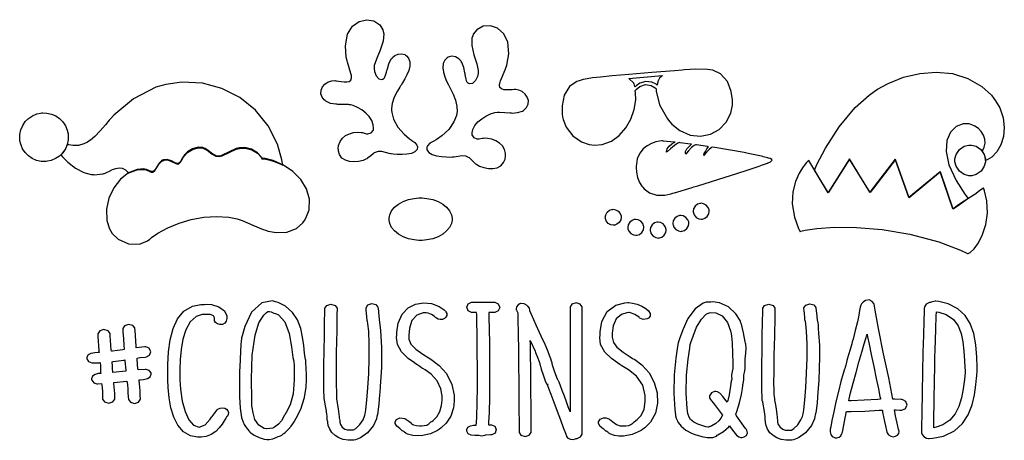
# Model space of a CAD drawing. Extents: x 0.21 to 7.03, y 1.3 to 4.21.
import ezdxf

# ---------------------------------------------------------------- set-up
doc = ezdxf.new("R2010")
doc.units = 0
doc.layers.get('0').update_dxf_attribs({"linetype": 'CONTINUOUS'})

msp = doc.modelspace()

# ---------------------------------------------------------------- linework, layer by layer
at = {"color": 39}
for points in [[(2.9656, 3.33996), (2.96712, 3.33442), (2.96517, 3.31586), (2.95079, 3.29899), (2.92622, 3.28819), (2.89513, 3.28239), (2.86128, 3.28039), (2.82835, 3.28108), (2.80007, 3.28326), (2.7851, 3.285), (2.78022, 3.28575), (2.77171, 3.28733), (2.74653, 3.29406), (2.72017, 3.30126), (2.69596, 3.30203), (2.67486, 3.29476), (2.66872, 3.29096), (2.66428, 3.28814), (2.64399, 3.27083), (2.62267, 3.25401), (2.61774, 3.25142), (2.61128, 3.24794), (2.59065, 3.23986), (2.56011, 3.23215), (2.52815, 3.22917), (2.49685, 3.23161), (2.46832, 3.24035), (2.44456, 3.25608), (2.42768, 3.27968), (2.42042, 3.30371), (2.41982, 3.31179), (2.41917, 3.31976), (2.4216, 3.34392), (2.43158, 3.37131), (2.44829, 3.39393), (2.47043, 3.41168), (2.49647, 3.42453), (2.52507, 3.4324), (2.55485, 3.43511), (2.5771, 3.43392), (2.58436, 3.43261), (2.58697, 3.4324), (2.61513, 3.42458), (2.61774, 3.42432), (2.62343, 3.42383), (2.64762, 3.4299), (2.66249, 3.45008), (2.66351, 3.4566), (2.66444, 3.46392), (2.66206, 3.48654), (2.65121, 3.51563), (2.63292, 3.54308), (2.60906, 3.56793), (2.5816, 3.58946), (2.55246, 3.60678), (2.52354, 3.61903), (2.50358, 3.62451), (2.49685, 3.62532), (2.48953, 3.62614), (2.41667, 3.62799), (2.4094, 3.62847), (2.40207, 3.62875), (2.366, 3.63488), (2.33356, 3.64985), (2.32813, 3.65451), (2.32232, 3.65929), (2.30811, 3.67736), (2.29953, 3.70182), (2.30083, 3.72624), (2.31054, 3.74908), (2.3271, 3.76867), (2.34907, 3.78342), (2.37489, 3.79178), (2.39621, 3.79303), (2.4031, 3.79199), (2.40722, 3.79135), (2.41976, 3.78907), (2.43901, 3.78581), (2.45904, 3.78353), (2.47808, 3.78358), (2.49442, 3.78728), (2.50624, 3.79601), (2.51178, 3.81104), (2.51079, 3.82824), (2.50939, 3.83365), (2.50726, 3.84147), (2.48329, 3.92042), (2.48122, 3.9285), (2.47499, 3.9541), (2.46838, 4.03381), (2.48275, 4.11376), (2.51708, 4.16971), (2.56392, 4.20285), (2.616, 4.21446), (2.66596, 4.20578), (2.70643, 4.17811), (2.72726, 4.14475), (2.73019, 4.13265), (2.73394, 4.11697), (2.73053, 4.06635), (2.70947, 4.00299), (2.68317, 3.94194), (2.66889, 3.89768), (2.66769, 3.88265), (2.66721, 3.87597), (2.67019, 3.85547), (2.68083, 3.82617), (2.69949, 3.80501), (2.72021, 3.80051), (2.72601, 3.8024), (2.72965, 3.80354), (2.73893, 3.81256), (2.7475, 3.83008), (2.7531, 3.84993), (2.75608, 3.86279), (2.75726, 3.86703), (2.75933, 3.87408), (2.77013, 3.90961), (2.78668, 3.94254), (2.79167, 3.94824), (2.79596, 3.95318), (2.81158, 3.9656), (2.83539, 3.97667), (2.86079, 3.97874), (2.88015, 3.97276), (2.88542, 3.96907), (2.89144, 3.96496), (2.90619, 3.94769), (2.91531, 3.92188), (2.9151, 3.89312), (2.90767, 3.86285), (2.89529, 3.83263), (2.88026, 3.80387), (2.86475, 3.77806), (2.85444, 3.76199), (2.85101, 3.75662), (2.84472, 3.74707), (2.82661, 3.71783), (2.80572, 3.67736), (2.79183, 3.63433), (2.78776, 3.59939), (2.78851, 3.58783), (2.78965, 3.57221), (2.80251, 3.52588), (2.83268, 3.47017), (2.87511, 3.42144), (2.9126, 3.38971), (2.92606, 3.38053), (2.92969, 3.37793), (2.94933, 3.36339), (2.96431, 3.34467), (2.9656, 3.33996)], [(3.03543, 3.33578), (3.03331, 3.33046), (3.03342, 3.31196), (3.04611, 3.29378), (3.06956, 3.28065), (3.09999, 3.27171), (3.13351, 3.26633), (3.16635, 3.26372), (3.19461, 3.26313), (3.20958, 3.26351), (3.21457, 3.26389), (3.22319, 3.2646), (3.24908, 3.26882), (3.27615, 3.27344), (3.30024, 3.27197), (3.32032, 3.26297), (3.32607, 3.25868), (3.33018, 3.25558), (3.34868, 3.23682), (3.36822, 3.2181), (3.37294, 3.21496), (3.37901, 3.21089), (3.39887, 3.20079), (3.42854, 3.19011), (3.45996, 3.18397), (3.49126, 3.18332), (3.52046, 3.18918), (3.54563, 3.20253), (3.56478, 3.22428), (3.5746, 3.2475), (3.57607, 3.25553), (3.57747, 3.2634), (3.57753, 3.28765), (3.57042, 3.31586), (3.5561, 3.33996), (3.53592, 3.35975), (3.51124, 3.37506), (3.48346, 3.38569), (3.45389, 3.39139), (3.43138, 3.39253), (3.42393, 3.39204), (3.41531, 3.39204), (3.396, 3.38683), (3.3896, 3.38683), (3.38222, 3.38683), (3.36014, 3.39529), (3.34793, 3.41629), (3.34793, 3.42329), (3.34771, 3.43072), (3.35238, 3.45301), (3.3661, 3.4809), (3.38704, 3.50624), (3.41325, 3.52849), (3.44265, 3.54704), (3.47331, 3.56131), (3.50315, 3.57058), (3.52344, 3.57417), (3.53022, 3.57433), (3.53749, 3.5746), (3.6104, 3.56858), (3.61774, 3.56803), (3.625, 3.56782), (3.66146, 3.57069), (3.69581, 3.58187), (3.7021, 3.58578), (3.70828, 3.58996), (3.72418, 3.6065), (3.73508, 3.62993), (3.73622, 3.6544), (3.72889, 3.67811), (3.71442, 3.69933), (3.69412, 3.71631), (3.66943, 3.72732), (3.64854, 3.73085), (3.64165, 3.73058), (3.63743, 3.73036), (3.62489, 3.72939), (3.60553, 3.72803), (3.58539, 3.72775), (3.56651, 3.72965), (3.55067, 3.73497), (3.53982, 3.74479), (3.53586, 3.76031), (3.53863, 3.7774), (3.54064, 3.78267), (3.54346, 3.79021), (3.57525, 3.86649), (3.57813, 3.87429), (3.58686, 3.89903), (3.60146, 3.97749), (3.59521, 4.05838), (3.56679, 4.11746), (3.52354, 4.15522), (3.47293, 4.1721), (3.42236, 4.16862), (3.37929, 4.14524), (3.35508, 4.11421), (3.35101, 4.10243), (3.3456, 4.08718), (3.34381, 4.03618), (3.35846, 3.97092), (3.37869, 3.90761), (3.38872, 3.86231), (3.38857, 3.84722), (3.38829, 3.84056), (3.38325, 3.82047), (3.36974, 3.79226), (3.34924, 3.77311), (3.32835, 3.77078), (3.32292, 3.77328), (3.31939, 3.77474), (3.31119, 3.78472), (3.30453, 3.80311), (3.30078, 3.82324), (3.29883, 3.83589), (3.2979, 3.83996), (3.2966, 3.84728), (3.28917, 3.88368), (3.27599, 3.91808), (3.27186, 3.92432), (3.26818, 3.92979), (3.25401, 3.94401), (3.23161, 3.95742), (3.20665, 3.96186), (3.18685, 3.95768), (3.18126, 3.95454), (3.17481, 3.95101), (3.15826, 3.93522), (3.1466, 3.91032), (3.14404, 3.88162), (3.14854, 3.85075), (3.15799, 3.81944), (3.17025, 3.78944), (3.18317, 3.76237), (3.19185, 3.74556), (3.19476, 3.7399), (3.20003, 3.72976), (3.21522, 3.69883), (3.23215, 3.65647), (3.24175, 3.61236), (3.24246, 3.57731), (3.24061, 3.56597), (3.23796, 3.55057), (3.22054, 3.50586), (3.1849, 3.45361), (3.13747, 3.4094), (3.09668, 3.38124), (3.08231, 3.37326), (3.07731, 3.37121), (3.05414, 3.35846), (3.03722, 3.3405), (3.03543, 3.33578)]]:
    msp.add_lwpolyline(points, close=True, dxfattribs=at)
at = {"color": 0}
for points in [[(4.99479, 3.86703), (4.97863, 3.86914), (4.89789, 3.87147), (4.81717, 3.86649), (4.80106, 3.8649), (4.74858, 3.86057), (4.59119, 3.84754), (4.43261, 3.83447), (4.317, 3.82482), (4.23589, 3.81743), (4.18099, 3.81136), (4.14388, 3.80561), (4.11621, 3.79915), (4.09619, 3.79313), (4.08957, 3.79096), (4.07146, 3.78543), (4.02229, 3.75179), (3.9841, 3.6914), (3.96972, 3.61828), (3.97103, 3.56), (3.97396, 3.54096), (3.97694, 3.52257), (3.99832, 3.46929), (4.04346, 3.41015), (4.1046, 3.368), (4.15858, 3.34928), (4.17708, 3.34722), (4.19444, 3.34521), (4.24799, 3.35004), (4.31153, 3.37304), (4.36664, 3.41249), (4.41222, 3.46457), (4.44715, 3.5255), (4.47032, 3.59142), (4.48068, 3.65864), (4.47987, 3.70747), (4.47711, 3.72325), (4.48286, 3.73193), (4.50819, 3.7525), (4.54725, 3.76471), (4.58768, 3.75933), (4.61589, 3.74338), (4.62294, 3.73579), (4.62267, 3.71837), (4.64437, 3.62446), (4.69997, 3.52696), (4.71669, 3.50765), (4.73139, 3.49061), (4.78494, 3.44743), (4.85732, 3.41482), (4.92974, 3.40696), (4.99815, 3.42106), (5.05849, 3.45426), (5.10661, 3.50369), (5.13846, 3.56651), (5.15001, 3.62158), (5.15001, 3.63992), (5.15018, 3.65907), (5.14258, 3.71647), (5.11649, 3.78554), (5.06836, 3.8386), (5.01378, 3.86415), (4.99479, 3.86703)], [(4.63336, 3.78678), (4.63336, 3.78678), (4.63336, 3.78678), (4.63336, 3.78678), (4.63254, 3.78444), (4.6289, 3.76394), (4.62918, 3.76183), (4.62082, 3.76833), (4.59088, 3.78142), (4.54949, 3.78569), (4.5096, 3.7749), (4.48286, 3.75706), (4.47601, 3.74929), (4.47521, 3.75114), (4.46847, 3.77094), (4.46772, 3.77328), (4.46669, 3.77431), (4.46431, 3.778), (4.43539, 3.80556), (4.43229, 3.80761), (4.66461, 3.82742), (4.66092, 3.82433), (4.64583, 3.80871), (4.63488, 3.79096), (4.63336, 3.78678)], [(4.93853, 2.83263), (4.94385, 2.83301), (4.95953, 2.8386), (4.97601, 2.85183), (4.98628, 2.87033), (4.9891, 2.88678), (4.98856, 2.89204), (4.98817, 2.89735), (4.98258, 2.91303), (4.96935, 2.92953), (4.95085, 2.93978), (4.9344, 2.94254), (4.92914, 2.942), (4.92383, 2.94168), (4.90815, 2.93614), (4.89165, 2.9229), (4.8814, 2.9044), (4.87864, 2.88797), (4.87918, 2.88265), (4.87972, 2.87733), (4.88547, 2.86165), (4.89865, 2.84517), (4.91694, 2.8349), (4.93321, 2.83214), (4.93853, 2.83263)], [(4.26981, 2.84099), (4.26942, 2.84631), (4.27246, 2.86257), (4.28267, 2.88086), (4.29893, 2.89404), (4.31446, 2.89979), (4.31976, 2.90033), (4.32503, 2.90088), (4.34131, 2.89811), (4.3596, 2.88786), (4.37278, 2.87136), (4.37858, 2.85574), (4.37918, 2.85038), (4.37967, 2.84511), (4.3769, 2.82883), (4.36664, 2.81054), (4.35015, 2.79736), (4.33447, 2.79156), (4.32915, 2.79096), (4.32383, 2.79047), (4.30757, 2.79324), (4.28928, 2.8035), (4.2761, 2.81999), (4.27035, 2.83567), (4.26981, 2.84099)], [(4.4854, 2.72119), (4.49072, 2.72157), (4.5064, 2.72711), (4.52289, 2.74035), (4.53315, 2.75885), (4.53597, 2.77528), (4.53543, 2.78054), (4.53483, 2.78592), (4.52903, 2.8016), (4.51585, 2.81808), (4.49756, 2.82835), (4.48128, 2.83111), (4.47601, 2.83057), (4.47065, 2.83003), (4.45503, 2.82422), (4.43853, 2.81104), (4.42828, 2.79275), (4.42551, 2.77647), (4.42606, 2.77115), (4.4266, 2.7659), (4.43235, 2.75037), (4.44553, 2.7341), (4.46382, 2.7239), (4.48008, 2.72086), (4.4854, 2.72119)], [(4.64063, 2.70242), (4.64594, 2.70281), (4.66162, 2.70839), (4.67811, 2.72163), (4.68837, 2.74013), (4.69119, 2.75657), (4.69065, 2.76183), (4.69006, 2.76719), (4.68425, 2.78282), (4.67106, 2.79932), (4.65278, 2.80957), (4.6365, 2.81233), (4.63124, 2.81179), (4.62587, 2.81147), (4.61019, 2.80593), (4.59369, 2.79269), (4.5835, 2.77419), (4.58074, 2.75776), (4.58128, 2.75244), (4.5816, 2.74713), (4.58713, 2.73144), (4.60037, 2.71496), (4.61887, 2.70469), (4.63531, 2.70188), (4.64063, 2.70242)], [(4.7979, 2.74826), (4.80322, 2.74864), (4.8189, 2.75418), (4.83539, 2.76742), (4.84565, 2.78592), (4.84847, 2.80236), (4.84793, 2.80761), (4.84733, 2.81299), (4.84153, 2.82867), (4.82835, 2.84517), (4.81006, 2.85542), (4.79378, 2.85818), (4.78851, 2.85764), (4.78321, 2.85732), (4.76753, 2.85178), (4.75103, 2.83854), (4.74078, 2.82004), (4.73801, 2.8036), (4.73856, 2.79829), (4.7391, 2.79312), (4.74485, 2.77789), (4.75803, 2.76156), (4.77632, 2.75114), (4.79258, 2.74794), (4.7979, 2.74826)], [(2.19271, 1.86079), (2.19006, 1.87153), (2.18528, 1.90451), (2.17947, 1.95742), (2.17182, 2.01579), (2.15886, 2.0759), (2.13704, 2.13406), (2.10303, 2.18658), (2.05328, 2.22971), (2.00228, 2.25472), (1.98438, 2.25971), (1.96306, 2.26574), (1.89025, 2.2525), (1.81901, 2.1875), (1.77078, 2.08908), (1.74929, 2.00885), (1.74582, 1.98161), (1.74556, 1.98008), (1.74479, 1.97017), (1.74479, 1.97017), (1.74414, 1.95833), (1.74203, 1.92269), (1.7385, 1.85504), (1.73535, 1.77425), (1.73372, 1.68722), (1.73475, 1.60097), (1.73964, 1.52235), (1.74951, 1.45839), (1.7595, 1.42518), (1.76563, 1.41596), (1.76779, 1.4106), (1.77664, 1.39518), (1.78982, 1.37679), (1.80106, 1.36372), (1.80496, 1.35867), (1.80626, 1.35867), (1.81272, 1.352), (1.83643, 1.33588), (1.87224, 1.31928), (1.90625, 1.30903), (1.92497, 1.30556), (1.93126, 1.30556), (1.94011, 1.30556), (1.96664, 1.31103), (1.99376, 1.32172), (1.99897, 1.32433), (2.00222, 1.32574), (2.01238, 1.32943), (2.01953, 1.33203), (2.02707, 1.33681), (2.03803, 1.34538), (2.04167, 1.34825), (2.05012, 1.35503), (2.07471, 1.37657), (2.09386, 1.39725), (2.10536, 1.41482), (2.11301, 1.42904), (2.11561, 1.43371), (2.12847, 1.45329), (2.15983, 1.51676), (2.185, 1.59592), (2.19629, 1.66928), (2.19894, 1.71838), (2.19894, 1.73469), (2.19917, 1.73708), (2.19894, 1.75722), (2.19775, 1.79818), (2.19558, 1.83892), (2.19374, 1.85872), (2.19271, 1.86079)], [(3.22293, 1.58783), (3.22293, 1.57215), (3.2175, 1.52512), (3.19988, 1.46869), (3.16797, 1.41954), (3.13297, 1.38699), (3.11979, 1.37847), (3.1059, 1.36816), (3.058, 1.34565), (2.99371, 1.33138), (2.9349, 1.33306), (2.89962, 1.34234), (2.8896, 1.34825), (2.88678, 1.35048), (2.87847, 1.35704), (2.87267, 1.36144), (2.86876, 1.36366), (2.86486, 1.36545), (2.86356, 1.36599), (2.86274, 1.36681), (2.85596, 1.37305), (2.85021, 1.37826), (2.84999, 1.37847), (2.84554, 1.38162), (2.82508, 1.39735), (2.81353, 1.41683), (2.81353, 1.42329), (2.81353, 1.42876), (2.8226, 1.44515), (2.84631, 1.45676), (2.87944, 1.45215), (2.9089, 1.43354), (2.91667, 1.42535), (2.91917, 1.42269), (2.92746, 1.41531), (2.9414, 1.40739), (2.96115, 1.40224), (2.98247, 1.40033), (2.98958, 1.40033), (2.99599, 1.4005), (3.01535, 1.40186), (3.03201, 1.40619), (3.04665, 1.41547), (3.06168, 1.42757), (3.06668, 1.43158), (3.07633, 1.43788), (3.10161, 1.4624), (3.12369, 1.49957), (3.13519, 1.54264), (3.13857, 1.57894), (3.13857, 1.59099), (3.13857, 1.60742), (3.13015, 1.65663), (3.10508, 1.71289), (3.06338, 1.75976), (3.02056, 1.78961), (3.00521, 1.79719), (3.0039, 1.79775), (2.9969, 1.80225), (2.98335, 1.81142), (2.96972, 1.82081), (2.96278, 1.82563), (2.96149, 1.82639), (2.94678, 1.83637), (2.90381, 1.86783), (2.85726, 1.91222), (2.82872, 1.96425), (2.8226, 2.01297), (2.82497, 2.02849), (2.82488, 2.04926), (2.83485, 2.11165), (2.86247, 2.17453), (2.90354, 2.21832), (2.95389, 2.24425), (3.00917, 2.25369), (3.06521, 2.24778), (3.11774, 2.22786), (3.15267, 2.20475), (3.16249, 2.19515), (3.16521, 2.19162), (3.1709, 2.17904), (3.17139, 2.16471), (3.16558, 2.15267), (3.15506, 2.14361), (3.14133, 2.13803), (3.12603, 2.13656), (3.11068, 2.13981), (3.09983, 2.14561), (3.0969, 2.14828), (3.09403, 2.15164), (3.08339, 2.16), (3.06418, 2.1715), (3.04281, 2.18024), (3.02783, 2.18371), (3.02289, 2.18371), (3.00803, 2.18261), (2.96451, 2.16699), (2.92964, 2.13021), (2.91271, 2.07726), (2.90831, 2.02821), (2.90831, 2.01183), (2.90836, 2.0006), (2.92165, 1.96685), (2.95628, 1.93067), (3.00526, 1.89762), (3.06168, 1.86236), (3.1186, 1.81922), (3.16906, 1.76281), (3.20617, 1.6875), (3.22194, 1.6129), (3.22293, 1.58783)], [(3.49685, 2.18576), (3.46251, 2.18576), (3.46272, 2.17632), (3.46332, 2.14794), (3.46479, 2.072), (3.46631, 1.96843), (3.46756, 1.84793), (3.46793, 1.72097), (3.46701, 1.59825), (3.46431, 1.49029), (3.46126, 1.42828), (3.45936, 1.40767), (3.47396, 1.40869), (3.48128, 1.40869), (3.50342, 1.39822), (3.51432, 1.37484), (3.50526, 1.35069), (3.48275, 1.33843), (3.47499, 1.33784), (3.4375, 1.33681), (3.43381, 1.3342), (3.41271, 1.32916), (3.39268, 1.33295), (3.3896, 1.33474), (3.38351, 1.33453), (3.36529, 1.33371), (3.33931, 1.33567), (3.31836, 1.34603), (3.30946, 1.36409), (3.30935, 1.37012), (3.30935, 1.37533), (3.31679, 1.3909), (3.33458, 1.40115), (3.3559, 1.40474), (3.36947, 1.40533), (3.37397, 1.40554), (3.37608, 1.42068), (3.37875, 1.46647), (3.38163, 1.55854), (3.38292, 1.67156), (3.38303, 1.79503), (3.38226, 1.91868), (3.38097, 2.03207), (3.37944, 2.12494), (3.37853, 2.17139), (3.37815, 2.18679), (3.35101, 2.18679), (3.34321, 2.18679), (3.31993, 2.19792), (3.30963, 2.22222), (3.31993, 2.24658), (3.34321, 2.25765), (3.35101, 2.25765), (3.49582, 2.25765), (3.50375, 2.25754), (3.52746, 2.24599), (3.53814, 2.22136), (3.52789, 2.19689), (3.50461, 2.18576), (3.49685, 2.18576)], [(4.02501, 2.21804), (4.02604, 1.49724), (4.02522, 1.49908), (4.02181, 1.50846), (4.01269, 1.53342), (4.00022, 1.5676), (3.986, 1.60633), (3.97168, 1.64497), (3.95876, 1.67887), (3.94889, 1.7034), (3.94526, 1.71257), (3.94374, 1.71386), (3.93826, 1.72483), (3.91965, 1.77251), (3.90468, 1.82118), (3.90104, 1.83263), (3.90033, 1.83658), (3.89774, 1.84825), (3.89247, 1.86589), (3.8839, 1.88889), (3.87082, 1.92042), (3.85183, 1.96382), (3.82574, 2.02219), (3.79113, 2.09896), (3.75786, 2.17269), (3.74685, 2.19721), (3.74685, 2.20176), (3.74408, 2.21533), (3.7346, 2.22743), (3.73122, 2.22949), (3.72863, 2.23394), (3.70697, 2.24701), (3.68435, 2.24854), (3.68126, 2.24724), (3.67692, 2.24604), (3.66499, 2.23861), (3.65517, 2.22586), (3.65164, 2.2124), (3.65272, 2.20367), (3.65419, 2.20139), (3.66249, 2.18261), (3.66314, 2.14535), (3.66515, 2.03353), (3.66699, 1.93007), (3.66829, 1.85601), (3.66911, 1.79531), (3.66971, 1.73167), (3.67025, 1.64903), (3.6709, 1.53114), (3.6716, 1.40414), (3.67188, 1.36182), (3.67188, 1.35531), (3.685, 1.33561), (3.71403, 1.32709), (3.74306, 1.33594), (3.75624, 1.35536), (3.75624, 1.36182), (3.75597, 1.40365), (3.75521, 1.52903), (3.7545, 1.64649), (3.75396, 1.72646), (3.75353, 1.78108), (3.75299, 1.82269), (3.75228, 1.86339), (3.75131, 1.91547), (3.75028, 1.97211), (3.75, 1.991), (3.78331, 1.91699), (3.78592, 1.90972), (3.80231, 1.86897), (3.8156, 1.83188), (3.81668, 1.82639), (3.81668, 1.8246), (3.81819, 1.81993), (3.81874, 1.81913), (3.82004, 1.81472), (3.82607, 1.79363), (3.83826, 1.75336), (3.85243, 1.71294), (3.86171, 1.69151), (3.86561, 1.68679), (3.86822, 1.68088), (3.87528, 1.66265), (3.89171, 1.61957), (3.9126, 1.56412), (3.93554, 1.50282), (3.95811, 1.44228), (3.97797, 1.38906), (3.99274, 1.34961), (3.99815, 1.33502), (4, 1.33057), (4.00146, 1.32655), (4.01053, 1.31597), (4.02746, 1.3074), (4.04731, 1.30626), (4.0625, 1.31103), (4.06668, 1.31391), (4.07454, 1.31391), (4.09814, 1.32498), (4.10938, 1.34321), (4.10938, 1.34928), (4.10835, 2.21804), (4.10835, 2.22456), (4.09532, 2.24397), (4.06668, 2.25282), (4.03803, 2.24431), (4.02501, 2.22461), (4.02501, 2.21804)], [(4.52919, 1.37744), (4.51824, 1.36914), (4.45676, 1.34044), (4.3954, 1.32845), (4.375, 1.32845), (4.36426, 1.32845), (4.33214, 1.33474), (4.30181, 1.34516), (4.2979, 1.34722), (4.29508, 1.34945), (4.28678, 1.35601), (4.28097, 1.36041), (4.27707, 1.36263), (4.27311, 1.36437), (4.27186, 1.36491), (4.27106, 1.36572), (4.26432, 1.37202), (4.25857, 1.37723), (4.25836, 1.37744), (4.2539, 1.38059), (4.23346, 1.39632), (4.2219, 1.41575), (4.2219, 1.42219), (4.2219, 1.42817), (4.23292, 1.44607), (4.25819, 1.4566), (4.26665, 1.4566), (4.27463, 1.4566), (4.29861, 1.44781), (4.32172, 1.4285), (4.34619, 1.40918), (4.37321, 1.40033), (4.38226, 1.40033), (4.3896, 1.40033), (4.41168, 1.40082), (4.43147, 1.40349), (4.447, 1.41004), (4.45958, 1.41894), (4.46354, 1.42219), (4.47038, 1.42768), (4.49121, 1.44385), (4.51768, 1.4725), (4.53792, 1.51714), (4.54656, 1.56939), (4.54688, 1.58681), (4.54688, 1.61068), (4.52989, 1.68212), (4.48682, 1.74528), (4.42953, 1.78911), (4.38439, 1.81662), (4.36979, 1.82639), (4.35519, 1.83626), (4.31256, 1.86735), (4.266, 1.91183), (4.23719, 1.96408), (4.23096, 2.01292), (4.23335, 2.02849), (4.23318, 2.05236), (4.24556, 2.12403), (4.28267, 2.19271), (4.34304, 2.23579), (4.40429, 2.25293), (4.42503, 2.2545), (4.43326, 2.2545), (4.45801, 2.25142), (4.49132, 2.24283), (4.52263, 2.23004), (4.54949, 2.21419), (4.56944, 2.19646), (4.58024, 2.17806), (4.57937, 2.16026), (4.56896, 2.14703), (4.56456, 2.1441), (4.55854, 2.14128), (4.53108, 2.13813), (4.50933, 2.14649), (4.50624, 2.14931), (4.50315, 2.15261), (4.49235, 2.16103), (4.47314, 2.17253), (4.45204, 2.18126), (4.43722, 2.18474), (4.43229, 2.18474), (4.41938, 2.18375), (4.3814, 2.17176), (4.34571, 2.14154), (4.3246, 2.09332), (4.31771, 2.04312), (4.31771, 2.02636), (4.31771, 2.01449), (4.32531, 1.97879), (4.34956, 1.94488), (4.39285, 1.91217), (4.4414, 1.87939), (4.45731, 1.86806), (4.47456, 1.85943), (4.52181, 1.82437), (4.57249, 1.76725), (4.60835, 1.70085), (4.62836, 1.62939), (4.63146, 1.55712), (4.61664, 1.48822), (4.5829, 1.42697), (4.54422, 1.38737), (4.52919, 1.37744)], [(5.1729, 1.48058), (5.18044, 1.50038), (5.20003, 1.56104), (5.21354, 1.61849), (5.21918, 1.65858), (5.22157, 1.67985), (5.22293, 1.68679), (5.22444, 1.69439), (5.22835, 1.71951), (5.22917, 1.73872), (5.22917, 1.74511), (5.22917, 1.75151), (5.23335, 1.77056), (5.23753, 1.79606), (5.23753, 1.80453), (5.23753, 1.81874), (5.23931, 1.86139), (5.24268, 1.90392), (5.24451, 1.93918), (5.24306, 1.96565), (5.24164, 1.97428), (5.23981, 1.98367), (5.22825, 2.04492), (5.213, 2.10504), (5.20936, 2.11388), (5.20356, 2.13081), (5.17426, 2.17736), (5.12261, 2.22472), (5.06196, 2.25233), (5.01503, 2.25879), (5, 2.25663), (4.99713, 2.25743), (4.97108, 2.25743), (4.96875, 2.25663), (4.9484, 2.24946), (4.89324, 2.21149), (4.8419, 2.1454), (4.80583, 2.06646), (4.78347, 2.00358), (4.77604, 1.98264), (4.77604, 1.98113), (4.77399, 1.9776), (4.77399, 1.9764), (4.76981, 1.94982), (4.75857, 1.86974), (4.74778, 1.75478), (4.74539, 1.62543), (4.75125, 1.51275), (4.75521, 1.47537), (4.75521, 1.47017), (4.76144, 1.45454), (4.76975, 1.43554), (4.77083, 1.43371), (4.77507, 1.42404), (4.79449, 1.39789), (4.82731, 1.37066), (4.86604, 1.35053), (4.89681, 1.33892), (4.90728, 1.33577), (4.91476, 1.3335), (4.93739, 1.32688), (4.97629, 1.31901), (5.01476, 1.31955), (5.03896, 1.32981), (5.04372, 1.33577), (5.05024, 1.33838), (5.08826, 1.36144), (5.12522, 1.39333), (5.13124, 1.40033), (5.13807, 1.39014), (5.15901, 1.3597), (5.1785, 1.33529), (5.19467, 1.32335), (5.20801, 1.32015), (5.21251, 1.32015), (5.21712, 1.32015), (5.23101, 1.32395), (5.24685, 1.33474), (5.25407, 1.35183), (5.24994, 1.36957), (5.24685, 1.37429), (5.24083, 1.38265), (5.17964, 1.47097), (5.1729, 1.48058)], [(6.32394, 1.58262), (6.31896, 1.58317), (6.27582, 1.58578), (6.26144, 1.58578), (6.25532, 1.62261), (6.23351, 1.73242), (6.19803, 1.90033), (6.16194, 2.07536), (6.13867, 2.20101), (6.13226, 2.24306), (6.13124, 2.24849), (6.11974, 2.26318), (6.097, 2.27251), (6.07206, 2.26975), (6.05599, 2.25857), (6.05311, 2.25347), (6.051, 2.25201), (6.04546, 2.24653), (6.04036, 2.23708), (6.0364, 2.2226), (6.03201, 2.20042), (6.02576, 2.16781), (6.01617, 2.12229), (6.00179, 2.06108), (5.98654, 2.00142), (5.98122, 1.98161), (5.97743, 1.96875), (5.96615, 1.93012), (5.95551, 1.89361), (5.94835, 1.86876), (5.94368, 1.85232), (5.94065, 1.84093), (5.93815, 1.83122), (5.93533, 1.81982), (5.93229, 1.80757), (5.93126, 1.8035), (5.92731, 1.79389), (5.91781, 1.76394), (5.90192, 1.70671), (5.88488, 1.63861), (5.86794, 1.56651), (5.85249, 1.49713), (5.83985, 1.43728), (5.83128, 1.39372), (5.82813, 1.37842), (5.82813, 1.37326), (5.82813, 1.36947), (5.8285, 1.35807), (5.83203, 1.34142), (5.84218, 1.32688), (5.85721, 1.31901), (5.86253, 1.31803), (5.86253, 1.31803), (5.86719, 1.317), (5.86876, 1.317), (5.87392, 1.317), (5.88949, 1.3214), (5.90201, 1.33225), (5.90913, 1.34646), (5.91243, 1.35721), (5.91351, 1.36079), (5.91351, 1.36079), (5.91465, 1.36675), (5.91775, 1.38243), (5.9221, 1.40463), (5.92708, 1.43007), (5.93201, 1.45551), (5.93636, 1.47771), (5.93946, 1.49338), (5.94065, 1.49929), (5.94065, 1.49929), (5.9726, 1.49929), (6.06847, 1.50336), (6.16792, 1.50896), (6.18853, 1.50971), (6.18913, 1.50592), (6.19103, 1.49431), (6.19282, 1.48361), (6.19439, 1.47478), (6.19635, 1.46485), (6.19928, 1.45096), (6.20378, 1.43024), (6.21039, 1.39974), (6.21744, 1.3674), (6.21978, 1.35661), (6.22185, 1.35167), (6.23178, 1.33816), (6.24713, 1.32807), (6.26378, 1.32514), (6.27994, 1.32813), (6.29362, 1.33583), (6.30296, 1.34711), (6.3061, 1.36068), (6.30311, 1.37223), (6.30106, 1.37533), (6.29872, 1.38634), (6.29172, 1.41922), (6.28521, 1.44954), (6.28103, 1.46929), (6.27849, 1.48139), (6.27713, 1.48867), (6.27626, 1.49403), (6.27539, 1.50043), (6.27431, 1.50819), (6.27399, 1.51074), (6.28413, 1.51074), (6.31142, 1.50896), (6.31456, 1.50868), (6.32292, 1.50868), (6.3481, 1.51937), (6.36025, 1.54335), (6.35189, 1.56847), (6.33122, 1.58176), (6.32394, 1.58262)], [(6.55935, 2.26389), (6.55621, 2.26417), (6.52658, 2.25635), (6.52399, 2.2545), (6.51606, 2.2545), (6.49229, 2.24436), (6.48019, 2.22624), (6.48019, 2.22017), (6.47993, 2.21576), (6.47906, 2.19189), (6.47683, 2.12549), (6.47379, 2.02865), (6.47043, 1.90896), (6.46712, 1.77414), (6.46425, 1.63189), (6.46224, 1.48981), (6.46149, 1.38917), (6.46149, 1.35558), (6.46149, 1.352), (6.46576, 1.34115), (6.47743, 1.32682), (6.49442, 1.31619), (6.5096, 1.3125), (6.5146, 1.31283), (6.53928, 1.31424), (6.61285, 1.32992), (6.68858, 1.36583), (6.74496, 1.41644), (6.785, 1.47771), (6.81179, 1.54557), (6.8285, 1.61583), (6.83811, 1.6844), (6.8425, 1.73156), (6.84375, 1.74724), (6.84397, 1.75038), (6.84663, 1.7806), (6.8469, 1.78369), (6.84657, 1.80701), (6.84413, 1.87696), (6.83664, 1.96289), (6.8221, 2.04047), (6.79801, 2.10856), (6.7621, 2.16607), (6.71192, 2.21186), (6.64513, 2.24485), (6.58106, 2.26129), (6.55935, 2.26389)], [(1.64789, 1.46599), (1.64556, 1.46354), (1.64014, 1.45469), (1.62912, 1.43593), (1.61415, 1.41238), (1.59463, 1.38694), (1.56999, 1.36236), (1.53961, 1.34136), (1.50293, 1.32671), (1.47021, 1.32118), (1.45936, 1.32118), (1.44353, 1.32118), (1.39615, 1.33149), (1.34614, 1.36024), (1.30783, 1.40414), (1.27968, 1.46001), (1.26004, 1.52453), (1.2475, 1.59457), (1.24051, 1.66672), (1.2379, 1.72011), (1.23752, 1.73785), (1.23709, 1.75971), (1.23758, 1.82519), (1.24224, 1.91288), (1.25374, 1.99729), (1.27409, 2.07471), (1.30539, 2.14154), (1.34983, 2.19417), (1.40944, 2.22889), (1.46713, 2.24181), (1.48643, 2.24203), (1.48801, 2.24203), (1.49154, 2.24203), (1.49274, 2.24203), (1.50444, 2.24317), (1.54021, 2.24018), (1.59099, 2.22564), (1.6314, 2.19661), (1.64789, 2.16271), (1.64789, 2.15136), (1.64789, 2.14524), (1.64356, 2.12674), (1.63232, 2.11128), (1.61675, 2.10379), (1.59933, 2.10308), (1.58262, 2.10792), (1.56922, 2.11697), (1.56164, 2.12912), (1.56125, 2.14003), (1.5625, 2.14307), (1.5625, 2.14794), (1.55371, 2.1626), (1.53304, 2.17096), (1.50885, 2.17264), (1.49436, 2.17219), (1.48958, 2.17219), (1.47564, 2.17219), (1.43386, 2.15853), (1.39204, 2.12142), (1.36203, 2.06685), (1.34191, 2.00076), (1.32975, 1.92914), (1.32346, 1.85801), (1.32118, 1.79335), (1.32086, 1.75412), (1.32086, 1.741), (1.32086, 1.71929), (1.3252, 1.65419), (1.33773, 1.572), (1.35775, 1.49957), (1.38439, 1.44189), (1.41683, 1.40414), (1.45443, 1.39133), (1.49625, 1.40853), (1.53222, 1.44646), (1.54167, 1.46078), (1.54476, 1.46576), (1.58094, 1.51204), (1.58539, 1.51594), (1.58903, 1.51861), (1.60172, 1.52414), (1.618, 1.52604), (1.63297, 1.52268), (1.64556, 1.51519), (1.65446, 1.50472), (1.65864, 1.49224), (1.65679, 1.479), (1.65067, 1.46869), (1.64789, 1.46599)], [(2.0479, 1.4764), (2.04482, 1.47185), (2.03728, 1.45697), (2.0255, 1.43582), (2.0051, 1.41228), (1.97835, 1.39154), (1.96875, 1.38574), (1.96664, 1.38525), (1.94422, 1.38108), (1.92188, 1.37902), (1.91982, 1.3795), (1.90657, 1.3826), (1.86974, 1.40414), (1.84218, 1.44358), (1.82867, 1.49089), (1.82286, 1.52692), (1.82086, 1.5389), (1.82026, 1.58544), (1.8189, 1.7251), (1.82329, 1.89019), (1.84233, 2.02994), (1.86947, 2.11507), (1.88439, 2.13992), (1.88883, 2.14686), (1.90343, 2.16689), (1.91906, 2.18349), (1.93197, 2.19174), (1.94308, 2.19374), (1.95318, 2.19146), (1.963, 2.18696), (1.97347, 2.18235), (1.98236, 2.17979), (1.9854, 2.17953), (2.00401, 2.16992), (2.04964, 2.12104), (2.07964, 2.04139), (2.09407, 1.94824), (2.10531, 1.87358), (2.11143, 1.84928), (2.11274, 1.81657), (2.11393, 1.71826), (2.10661, 1.62267), (2.08578, 1.54715), (2.05875, 1.49317), (2.0479, 1.4764)], [(2.70628, 1.63053), (2.70497, 1.61778), (2.70079, 1.55024), (2.6914, 1.48008), (2.6875, 1.46599), (2.6849, 1.44949), (2.66374, 1.40192), (2.62169, 1.35183), (2.57249, 1.31793), (2.53874, 1.30404), (2.52707, 1.30241), (2.51764, 1.30105), (2.48882, 1.3004), (2.45404, 1.3055), (2.42329, 1.31668), (2.39697, 1.33306), (2.3756, 1.35368), (2.35965, 1.3776), (2.3495, 1.40392), (2.34586, 1.42469), (2.34581, 1.43158), (2.34526, 1.43267), (2.3431, 1.44422), (2.34244, 1.4605), (2.34272, 1.46386), (2.34272, 1.46821), (2.34039, 1.48122), (2.33512, 1.51574), (2.32954, 1.55062), (2.32656, 1.56754), (2.32607, 1.56912), (2.32286, 1.57433), (2.32178, 1.59506), (2.31961, 1.65018), (2.31907, 1.72765), (2.31976, 1.82053), (2.32124, 1.92204), (2.32308, 2.02513), (2.32482, 2.12299), (2.32585, 2.18728), (2.32607, 2.20865), (2.32607, 2.21511), (2.33919, 2.23449), (2.36822, 2.24306), (2.39725, 2.23449), (2.41043, 2.21511), (2.41043, 2.20865), (2.40994, 2.17344), (2.40821, 2.06782), (2.40642, 1.9751), (2.405, 1.91536), (2.40414, 1.87354), (2.40386, 1.83458), (2.40424, 1.78331), (2.40533, 1.70469), (2.40679, 1.61393), (2.40728, 1.58365), (2.40858, 1.57926), (2.41237, 1.5586), (2.41863, 1.51937), (2.42383, 1.48058), (2.42606, 1.46262), (2.42606, 1.4566), (2.42626, 1.45611), (2.42914, 1.43772), (2.42914, 1.43158), (2.42914, 1.42626), (2.43397, 1.41021), (2.44683, 1.39139), (2.46517, 1.37788), (2.48107, 1.37245), (2.48643, 1.37223), (2.51878, 1.37223), (2.52458, 1.37223), (2.54204, 1.38298), (2.56836, 1.40935), (2.59099, 1.44303), (2.60178, 1.46701), (2.60314, 1.47537), (2.60628, 1.484), (2.61046, 1.51188), (2.61806, 1.57753), (2.62494, 1.66417), (2.63043, 1.76367), (2.63368, 1.86774), (2.63385, 1.96815), (2.63015, 2.05675), (2.62517, 2.10846), (2.62185, 2.12532), (2.62056, 2.12901), (2.61621, 2.15858), (2.61247, 2.20221), (2.61143, 2.21283), (2.61143, 2.21924), (2.62386, 2.23839), (2.65153, 2.24761), (2.67996, 2.24029), (2.69417, 2.22239), (2.69476, 2.21599), (2.69997, 2.1639), (2.70318, 2.13807), (2.71149, 2.06022), (2.71875, 1.94374), (2.71815, 1.80399), (2.71039, 1.67378), (2.70628, 1.63053)], [(5.14165, 1.70557), (5.13986, 1.69775), (5.13624, 1.67378), (5.13357, 1.64725), (5.12815, 1.61447), (5.11843, 1.57644), (5.11458, 1.56392), (5.10693, 1.57406), (5.08356, 1.60406), (5.06326, 1.62631), (5.04807, 1.63585), (5.03618, 1.63786), (5.03228, 1.63786), (5.02528, 1.63786), (5.00439, 1.62918), (4.99061, 1.60915), (4.99061, 1.60243), (4.99061, 1.60069), (4.99121, 1.59537), (4.99349, 1.58936), (4.9981, 1.58257), (5.00581, 1.57329), (5.01731, 1.55974), (5.03321, 1.54004), (5.05431, 1.51253), (5.07465, 1.48475), (5.08128, 1.47537), (5.07856, 1.47), (5.07026, 1.45394), (5.05675, 1.4349), (5.03467, 1.41607), (5.00738, 1.39979), (4.99794, 1.39512), (4.99451, 1.39512), (4.98514, 1.39204), (4.98438, 1.39094), (4.97993, 1.3915), (4.96522, 1.39475), (4.93853, 1.40218), (4.91021, 1.41238), (4.89199, 1.42079), (4.88644, 1.42432), (4.88276, 1.42697), (4.87164, 1.43468), (4.8604, 1.4445), (4.85069, 1.45964), (4.84272, 1.47917), (4.8406, 1.48579), (4.83637, 1.52067), (4.83046, 1.62603), (4.83306, 1.75119), (4.84381, 1.86344), (4.85444, 1.93961), (4.85835, 1.96496), (4.86322, 1.97894), (4.87739, 2.02111), (4.90218, 2.08344), (4.93576, 2.14074), (4.96821, 2.17443), (4.98122, 2.18158), (4.98383, 2.18158), (4.99061, 2.1824), (4.99164, 2.18261), (5.0019, 2.18565), (5.03569, 2.18468), (5.07954, 2.16342), (5.11686, 2.11561), (5.13818, 2.05778), (5.14165, 2.03788), (5.14404, 2.02235), (5.14779, 1.97521), (5.15126, 1.90196), (5.15278, 1.83811), (5.1531, 1.81218), (5.1531, 1.8035), (5.1531, 1.79719), (5.14844, 1.77821), (5.14378, 1.75342), (5.14378, 1.74511), (5.14388, 1.74317), (5.14501, 1.73719), (5.14621, 1.73236), (5.14561, 1.72407), (5.14274, 1.71018), (5.14165, 1.70557)], [(5.75, 2.00765), (5.75125, 1.99322), (5.75293, 1.94965), (5.75336, 1.87776), (5.75163, 1.79758), (5.74804, 1.71457), (5.74294, 1.63439), (5.73665, 1.5625), (5.72954, 1.50456), (5.72461, 1.47542), (5.7219, 1.46599), (5.71929, 1.4496), (5.69824, 1.40235), (5.65647, 1.35221), (5.60732, 1.31803), (5.57324, 1.30404), (5.56147, 1.30241), (5.55208, 1.30105), (5.52349, 1.3004), (5.48888, 1.30534), (5.45811, 1.31641), (5.43175, 1.33268), (5.41026, 1.35324), (5.39415, 1.37717), (5.38396, 1.4036), (5.38026, 1.42458), (5.38021, 1.43158), (5.38021, 1.43158), (5.37782, 1.44151), (5.37651, 1.45975), (5.37706, 1.46386), (5.37679, 1.46496), (5.37446, 1.4809), (5.36951, 1.51497), (5.36415, 1.54975), (5.36117, 1.56706), (5.3604, 1.56912), (5.35721, 1.57433), (5.35612, 1.59506), (5.35394, 1.65018), (5.3534, 1.72765), (5.35411, 1.82053), (5.35563, 1.92204), (5.35747, 2.02513), (5.35921, 2.12299), (5.36019, 2.18728), (5.3604, 2.20865), (5.3604, 2.21511), (5.37354, 2.23449), (5.40256, 2.24306), (5.43158, 2.23449), (5.44476, 2.21511), (5.44476, 2.20865), (5.44476, 2.20865), (5.44461, 2.19997), (5.44428, 2.17714), (5.44374, 2.14475), (5.44319, 2.10764), (5.44265, 2.07058), (5.44211, 2.03819), (5.44179, 2.01535), (5.44168, 2.00663), (5.44168, 2.00663), (5.44065, 1.97314), (5.43804, 1.87267), (5.43636, 1.77208), (5.43614, 1.69971), (5.43696, 1.6505), (5.43837, 1.61931), (5.43989, 1.60101), (5.44114, 1.5905), (5.44168, 1.58464), (5.44168, 1.58262), (5.44299, 1.57824), (5.44678, 1.55757), (5.45296, 1.51833), (5.45817, 1.47954), (5.46039, 1.46158), (5.46039, 1.45557), (5.46067, 1.45508), (5.46354, 1.43668), (5.46354, 1.43056), (5.46354, 1.42524), (5.46837, 1.40913), (5.48122, 1.39035), (5.49957, 1.37684), (5.51546, 1.37142), (5.52083, 1.3712), (5.55311, 1.3712), (5.55892, 1.3712), (5.57639, 1.38194), (5.60271, 1.40831), (5.62532, 1.44194), (5.63612, 1.46593), (5.63747, 1.47428), (5.64068, 1.48318), (5.64507, 1.51188), (5.65256, 1.5785), (5.65924, 1.6659), (5.66444, 1.76574), (5.66743, 1.86979), (5.66749, 1.96972), (5.66401, 2.05735), (5.65935, 2.10781), (5.65625, 2.12429), (5.65517, 2.12711), (5.65315, 2.13596), (5.65104, 2.15246), (5.64893, 2.17676), (5.64665, 2.20307), (5.64583, 2.21181), (5.64583, 2.21821), (5.65826, 2.23725), (5.68593, 2.24621), (5.71436, 2.23882), (5.72851, 2.22125), (5.72917, 2.21496), (5.73438, 2.16288), (5.73514, 2.15593), (5.73817, 2.13499), (5.74154, 2.11535), (5.74387, 2.09944), (5.74479, 2.08686), (5.74479, 2.08263), (5.74501, 2.07482), (5.74696, 2.04204), (5.74946, 2.0134), (5.75, 2.00765)], [(6.56353, 2.19097), (6.58094, 2.18826), (6.632, 2.17117), (6.68121, 2.13807), (6.71451, 2.09403), (6.7354, 2.04112), (6.74729, 1.98167), (6.75369, 1.91781), (6.75792, 1.85178), (6.76167, 1.80225), (6.76357, 1.78575), (6.76204, 1.76958), (6.75743, 1.72103), (6.74946, 1.65636), (6.73747, 1.59386), (6.71951, 1.53564), (6.69342, 1.48383), (6.65717, 1.44054), (6.60867, 1.40782), (6.5619, 1.39079), (6.54585, 1.38786), (6.54656, 1.43593), (6.54878, 1.58003), (6.55078, 1.71463), (6.55225, 1.80735), (6.5535, 1.87381), (6.5549, 1.92974), (6.55681, 1.99078), (6.55957, 2.07264), (6.56256, 2.1614), (6.56353, 2.19097)], [(1.08127, 1.79199), (1.03228, 1.78788), (1.03147, 1.79438), (1.0255, 1.86313), (1.02501, 1.87011), (1.02653, 1.87039), (1.0453, 1.87304), (1.04688, 1.87326), (1.0823, 1.87744), (1.08968, 1.87788), (1.11138, 1.88981), (1.11979, 1.91401), (1.10862, 1.93767), (1.08648, 1.94824), (1.07916, 1.94824), (1.0198, 1.942), (1.01899, 1.95296), (1.01118, 2.06131), (1.01042, 2.07221), (1.00982, 2.07856), (0.995443, 2.09636), (0.966635, 2.10351), (0.938639, 2.09424), (0.926053, 2.07542), (0.926053, 2.06913), (0.926053, 2.06913), (0.927354, 2.04953), (0.930447, 2.00521), (0.933919, 1.95796), (0.935926, 1.93343), (0.936469, 1.92953), (0.927354, 1.92822), (0.88851, 1.92253), (0.853896, 1.91781), (0.846897, 1.91699), (0.845594, 1.92768), (0.837728, 2.02485), (0.837511, 2.03369), (0.837511, 2.03999), (0.824328, 2.05886), (0.795301, 2.06782), (0.766276, 2.05919), (0.753147, 2.03851), (0.753147, 2.03157), (0.753364, 2.02225), (0.761176, 1.91992), (0.762478, 1.90869), (0.754665, 1.90815), (0.731282, 1.90679), (0.704264, 1.90272), (0.685275, 1.89199), (0.678114, 1.8756), (0.678114, 1.87011), (0.678114, 1.8641), (0.687717, 1.84592), (0.711317, 1.83658), (0.74094, 1.83615), (0.761774, 1.83822), (0.768772, 1.83886), (0.769368, 1.83442), (0.770671, 1.8209), (0.771213, 1.80729), (0.771485, 1.79075), (0.772407, 1.77061), (0.772894, 1.76389), (0.7685, 1.7634), (0.755371, 1.76221), (0.734213, 1.75743), (0.716797, 1.74517), (0.710069, 1.72711), (0.710394, 1.72119), (0.711154, 1.71679), (0.725097, 1.69943), (0.746094, 1.69097), (0.753147, 1.69097), (0.779189, 1.69303), (0.779949, 1.68517), (0.782497, 1.66146), (0.784776, 1.64035), (0.786025, 1.62056), (0.786458, 1.59993), (0.786458, 1.59304), (0.786458, 1.58632), (0.799588, 1.56597), (0.828614, 1.55729), (0.857639, 1.56597), (0.870822, 1.58475), (0.870822, 1.59099), (0.870822, 1.5995), (0.870226, 1.62494), (0.868707, 1.64854), (0.866428, 1.67096), (0.86415, 1.69379), (0.863553, 1.70139), (0.955186, 1.71078), (0.956108, 1.70361), (0.958712, 1.68207), (0.960667, 1.66), (0.962185, 1.63286), (0.963921, 1.59988), (0.964572, 1.58886), (0.965169, 1.58231), (0.979492, 1.56375), (1.00819, 1.55572), (1.03586, 1.56506), (1.04801, 1.58539), (1.04791, 1.59201), (1.04731, 1.60439), (1.04552, 1.6415), (1.044, 1.66965), (1.04205, 1.69075), (1.03939, 1.71203), (1.03852, 1.71907), (1.04622, 1.71989), (1.06955, 1.722), (1.09711, 1.7276), (1.11643, 1.74035), (1.12321, 1.7589), (1.12294, 1.76492), (1.12212, 1.76833), (1.10872, 1.78358), (1.08811, 1.79199), (1.08127, 1.79199)], [(6.17606, 1.58475), (6.15701, 1.58399), (6.06381, 1.57824), (5.97368, 1.57351), (5.95628, 1.57324), (5.95936, 1.58746), (5.96967, 1.62978), (5.98708, 1.69667), (6.00678, 1.76904), (6.02718, 1.84179), (6.04665, 1.90994), (6.06358, 1.96847), (6.07633, 2.01247), (6.08165, 2.03071), (6.08333, 2.03678), (6.08333, 2.03678), (6.08729, 2.01774), (6.09782, 1.96679), (6.11263, 1.89453), (6.12967, 1.81158), (6.14671, 1.72851), (6.16151, 1.65597), (6.17204, 1.60454), (6.17606, 1.58974), (6.17606, 1.58475)], [(0.947917, 1.77849), (0.857314, 1.77012), (0.856771, 1.77599), (0.855578, 1.79346), (0.855469, 1.80496), (0.854926, 1.81782), (0.852919, 1.83838), (0.852106, 1.84517), (0.859375, 1.84597), (0.933322, 1.85661), (0.940647, 1.85764), (0.941135, 1.85113), (0.947103, 1.78526), (0.947917, 1.77849)], [(3.86876, 1.68474), (3.86876, 1.68474), (3.86664, 1.68864), (3.86664, 1.68994), (3.87294, 1.68994), (3.86876, 1.68474)]]:
    msp.add_lwpolyline(points, close=True, dxfattribs=at)
at = {"color": 95}
msp.add_lwpolyline([(6.13226, 3.71599), (6.15522, 3.73204), (6.22906, 3.77294), (6.33567, 3.81586), (6.44814, 3.84283), (6.56261, 3.85178), (6.67518, 3.84082), (6.7819, 3.80783), (6.87901, 3.75092), (6.94456, 3.69108), (6.96251, 3.66808), (6.97428, 3.6531), (7.00293, 3.60275), (7.02632, 3.5351), (7.03429, 3.46804), (7.02865, 3.4044), (7.01101, 3.34694), (6.98329, 3.2985), (6.9471, 3.26187), (6.91553, 3.24333), (6.90419, 3.2399), (6.90419, 3.24858), (6.89865, 3.27458), (6.8859, 3.30012), (6.88226, 3.30453), (6.88639, 3.31054), (6.89551, 3.33106), (6.90067, 3.359), (6.89839, 3.38715), (6.88954, 3.41428), (6.87483, 3.43929), (6.85499, 3.46083), (6.83083, 3.47775), (6.81028, 3.48699), (6.80311, 3.48888), (6.79047, 3.4924), (6.74968, 3.49251), (6.70074, 3.47444), (6.66124, 3.43587), (6.63633, 3.37799), (6.63108, 3.30192), (6.65061, 3.20888), (6.70003, 3.09999), (6.76118, 3.00564), (6.7844, 2.9764), (6.77447, 2.96972), (6.74474, 2.94965), (6.71039, 2.92626), (6.68619, 2.90978), (6.67708, 2.90349), (6.67708, 2.90349), (6.58957, 3.16075), (6.37185, 2.98161), (6.27919, 3.24724), (6.10314, 3.0191), (5.96149, 3.25032), (5.81353, 3.01704), (5.71978, 3.17219), (5.73639, 3.21121), (5.7946, 3.32471), (5.88889, 3.47185), (6.00174, 3.60508), (6.09728, 3.69162), (6.13226, 3.71599)], close=True, dxfattribs=at)
at = {"color": 1}
for points in [[(0.496853, 3.27746), (0.508137, 3.2646), (0.544487, 3.22803), (0.597493, 3.18576), (0.656956, 3.15528), (0.707032, 3.14208), (0.723958, 3.14094), (0.729926, 3.14074), (0.787978, 3.14675), (0.793728, 3.14828), (0.798665, 3.14974), (0.813151, 3.15582), (0.833768, 3.1659), (0.855306, 3.17626), (0.877442, 3.18463), (0.899957, 3.18858), (0.922526, 3.18593), (0.944824, 3.17432), (0.962022, 3.15771), (0.966689, 3.15136), (0.975803, 3.15657), (1.02523, 3.17404), (1.07785, 3.17589), (1.08854, 3.17329), (1.09163, 3.17253), (1.10867, 3.16482), (1.12326, 3.15869), (1.12815, 3.15869), (1.13319, 3.15886), (1.14817, 3.16857), (1.16287, 3.19075), (1.17893, 3.21642), (1.19623, 3.23351), (1.20313, 3.23682), (1.21012, 3.2405), (1.23568, 3.24278), (1.26443, 3.23292), (1.28906, 3.21957), (1.30474, 3.21397), (1.30935, 3.21496), (1.31375, 3.21576), (1.33122, 3.2354), (1.34451, 3.25976), (1.3469, 3.26286), (1.35259, 3.27138), (1.37446, 3.29368), (1.40972, 3.31614), (1.44954, 3.32633), (1.48112, 3.32379), (1.49061, 3.32015), (1.49821, 3.31733), (1.51904, 3.30354), (1.54465, 3.28321), (1.57161, 3.26833), (1.59663, 3.266), (1.60417, 3.26807), (1.61481, 3.27121), (1.66325, 3.29531), (1.71272, 3.31782), (1.72396, 3.32015), (1.73589, 3.32281), (1.77328, 3.32394), (1.82015, 3.31342), (1.86062, 3.28879), (1.8851, 3.26101), (1.89063, 3.25032), (1.89242, 3.2506), (1.90588, 3.2494), (1.93787, 3.24333), (1.98215, 3.22987), (2.02175, 3.21326), (2.0344, 3.2066), (2.02919, 3.24337), (1.99767, 3.3514), (1.93311, 3.47933), (1.84489, 3.588), (1.73699, 3.67497), (1.61339, 3.73779), (1.47831, 3.77399), (1.33561, 3.78108), (1.22499, 3.76654), (1.18956, 3.75662), (1.15517, 3.74675), (0.999457, 3.66585), (0.864529, 3.55322), (0.840603, 3.52746), (0.831489, 3.51758), (0.805285, 3.48699), (0.769911, 3.44558), (0.732368, 3.40636), (0.701714, 3.37983), (0.690647, 3.37224), (0.682671, 3.36686), (0.656358, 3.35422), (0.618218, 3.34358), (0.579264, 3.34239), (0.551107, 3.34842), (0.542697, 3.35243), (0.540582, 3.34571), (0.524849, 3.31261), (0.502333, 3.28267), (0.496853, 3.27746)], [(6.90419, 3.2399), (6.90419, 3.22965), (6.89578, 3.19874), (6.87289, 3.16493), (6.83908, 3.14208), (6.80817, 3.13368), (6.7979, 3.13368), (6.7876, 3.13368), (6.75667, 3.14208), (6.72288, 3.16493), (6.70003, 3.19874), (6.69168, 3.22965), (6.69168, 3.2399), (6.69168, 3.25028), (6.70003, 3.28119), (6.72288, 3.31494), (6.75667, 3.33783), (6.7876, 3.34619), (6.7979, 3.34619), (6.80806, 3.34619), (6.83865, 3.33783), (6.8725, 3.31494), (6.89561, 3.28119), (6.90419, 3.25028), (6.90419, 3.2399)], [(6.77919, 2.59517), (6.78293, 2.59397), (6.79796, 2.6014), (6.82465, 2.62701), (6.85465, 2.6696), (6.88319, 2.72667), (6.9056, 2.79574), (6.91726, 2.87435), (6.91347, 2.96007), (6.89794, 3.02875), (6.8896, 3.05035), (6.8896, 3.05035), (6.88439, 3.04432), (6.86236, 3.02772), (6.82894, 3.00401), (6.78939, 2.97683), (6.74924, 2.94954), (6.71392, 2.92572), (6.68869, 2.90886), (6.67914, 2.90246), (6.67914, 2.90246), (6.59169, 3.15972), (6.37397, 2.98058), (6.28022, 3.24621), (6.10417, 3.01704), (5.96251, 3.24826), (5.81456, 3.01389), (5.67914, 3.23888), (5.67497, 3.23611), (5.66433, 3.22515), (5.64014, 3.19558), (5.61236, 3.15121), (5.58669, 3.09304), (5.56896, 3.02225), (5.56489, 2.93978), (5.58024, 2.84674), (5.60824, 2.7685), (5.62082, 2.74408), (5.62403, 2.74989), (5.65369, 2.75618), (5.73514, 2.76833), (5.85682, 2.7761), (6.01053, 2.77513), (6.18788, 2.76096), (6.38064, 2.72917), (6.58051, 2.6754), (6.73112, 2.61854), (6.77919, 2.59517)], [(3.20731, 2.83263), (3.20731, 2.82525), (3.20285, 2.80306), (3.19015, 2.7755), (3.17008, 2.75054), (3.1435, 2.72879), (3.11128, 2.71089), (3.07428, 2.69732), (3.03342, 2.68875), (3.00054, 2.68576), (2.98958, 2.68576), (2.97857, 2.68576), (2.94569, 2.68875), (2.90483, 2.69732), (2.86783, 2.71089), (2.83561, 2.72879), (2.80903, 2.75054), (2.78896, 2.7755), (2.77626, 2.80306), (2.77186, 2.82525), (2.77186, 2.83263), (2.77186, 2.84006), (2.77626, 2.86225), (2.78896, 2.88981), (2.80903, 2.91476), (2.83561, 2.93653), (2.86783, 2.95443), (2.90483, 2.96799), (2.94569, 2.97657), (2.97857, 2.97949), (2.98958, 2.97949), (3.00054, 2.97949), (3.03342, 2.97657), (3.07428, 2.96799), (3.11128, 2.95443), (3.1435, 2.93653), (3.17008, 2.91476), (3.19015, 2.88981), (3.20285, 2.86225), (3.20731, 2.84006), (3.20731, 2.83263)]]:
    msp.add_lwpolyline(points, close=True, dxfattribs=at)
at = {"color": 7}
for points in [[(0.395833, 3.23264), (0.387369, 3.23188), (0.361654, 3.23301), (0.32921, 3.23986), (0.299262, 3.25265), (0.272515, 3.27078), (0.249675, 3.29368), (0.231608, 3.32069), (0.218967, 3.35124), (0.213217, 3.37631), (0.212511, 3.38471), (0.211751, 3.39318), (0.212836, 3.41889), (0.219672, 3.45133), (0.232476, 3.48128), (0.250597, 3.50803), (0.273492, 3.53088), (0.30051, 3.54893), (0.331054, 3.56158), (0.356119, 3.56733), (0.364583, 3.56803), (0.372993, 3.56879), (0.398708, 3.56771), (0.431153, 3.56087), (0.4611, 3.54807), (0.487901, 3.52994), (0.510688, 3.50706), (0.528754, 3.48004), (0.541396, 3.44949), (0.547146, 3.42443), (0.547906, 3.41596), (0.548719, 3.40756), (0.547906, 3.38183), (0.541287, 3.34939), (0.528592, 3.31944), (0.510525, 3.29269), (0.487576, 3.26992), (0.460449, 3.25179), (0.429633, 3.23915), (0.404351, 3.2334), (0.395833, 3.23264)], [(0.84375, 2.74929), (0.852865, 2.73318), (0.895236, 2.69308), (0.965983, 2.66118), (1.04281, 2.65956), (1.09847, 2.68169), (1.11252, 2.69413), (1.12565, 2.70562), (1.16889, 2.73557), (1.23768, 2.77285), (1.31581, 2.80453), (1.40012, 2.82915), (1.48763, 2.84521), (1.57525, 2.85129), (1.65989, 2.84586), (1.71951, 2.83393), (1.73856, 2.82742), (1.75336, 2.82221), (1.82617, 2.79113), (1.89947, 2.76053), (1.91461, 2.75553), (1.93261, 2.74972), (1.9891, 2.73975), (2.06315, 2.74251), (2.13032, 2.76872), (2.17415, 2.80751), (2.18435, 2.82324), (2.19532, 2.84017), (2.21685, 2.89822), (2.22054, 2.97211), (2.20003, 3.04254), (2.15989, 3.10688), (2.10471, 3.16276), (2.03907, 3.20768), (1.96756, 3.2391), (1.91314, 3.25282), (1.89481, 3.2545), (1.8935, 3.2545), (1.89057, 3.2545), (1.8896, 3.2545), (1.8839, 3.26514), (1.85915, 3.29297), (1.81874, 3.31754), (1.77208, 3.32807), (1.73481, 3.32699), (1.72293, 3.32433), (1.71197, 3.32172), (1.6626, 3.2991), (1.61376, 3.27539), (1.60314, 3.27225), (1.59549, 3.27001), (1.56999, 3.27208), (1.54281, 3.287), (1.51742, 3.30757), (1.49701, 3.3215), (1.48958, 3.32433), (1.48008, 3.32796), (1.44851, 3.33051), (1.40869, 3.32032), (1.37337, 3.29785), (1.35151, 3.27556), (1.34581, 3.26704), (1.34375, 3.26406), (1.33865, 3.25429), (1.33057, 3.23915), (1.32075, 3.22601), (1.31158, 3.21963), (1.30832, 3.21907), (1.30366, 3.2181), (1.28792, 3.22368), (1.26302, 3.23708), (1.23416, 3.24696), (1.20893, 3.24468), (1.20209, 3.241), (1.19526, 3.23762), (1.17833, 3.22049), (1.16222, 3.19456), (1.14724, 3.17231), (1.13211, 3.16288), (1.12706, 3.16288), (1.12202, 3.16288), (1.10688, 3.169), (1.09033, 3.17665), (1.08751, 3.1774), (1.07286, 3.18072), (1.02593, 3.17736), (0.965603, 3.15289), (0.910374, 3.10856), (0.86404, 3.04893), (0.830404, 2.97863), (0.81326, 2.90218), (0.816407, 2.82422), (0.834039, 2.76644), (0.84375, 2.74929)]]:
    msp.add_lwpolyline(points, close=True, dxfattribs=at)
at = {"color": 30}
msp.add_lwpolyline([(5.00939, 3.3316), (5.00375, 3.32781), (4.98828, 3.31435), (4.97026, 3.29557), (4.95779, 3.28049), (4.95313, 3.27431), (4.95313, 3.27431), (4.95264, 3.27718), (4.95518, 3.2864), (4.96289, 3.30219), (4.97347, 3.31917), (4.98156, 3.33094), (4.98438, 3.33475), (4.97678, 3.33578), (4.90132, 3.34646), (4.89378, 3.34722), (4.88633, 3.34343), (4.86615, 3.32807), (4.84517, 3.30638), (4.83176, 3.28896), (4.8271, 3.28267), (4.8271, 3.28267), (4.82547, 3.28662), (4.82633, 3.30072), (4.8355, 3.31939), (4.85032, 3.33686), (4.86236, 3.34804), (4.86664, 3.3514), (4.8591, 3.35249), (4.78797, 3.36208), (4.78125, 3.36285), (4.77263, 3.35835), (4.74821, 3.34207), (4.72026, 3.31976), (4.70096, 3.30236), (4.69374, 3.29617), (4.69374, 3.29617), (4.69319, 3.30165), (4.6976, 3.31868), (4.71132, 3.33772), (4.73107, 3.35351), (4.74744, 3.36317), (4.75315, 3.366), (4.74507, 3.36703), (4.67339, 3.37381), (4.66769, 3.37429), (4.66222, 3.37418), (4.64589, 3.37256), (4.61897, 3.36724), (4.58925, 3.35732), (4.55925, 3.34164), (4.53131, 3.31922), (4.50786, 3.28896), (4.49143, 3.24968), (4.48469, 3.21272), (4.48438, 3.20036), (4.48415, 3.19), (4.48594, 3.15869), (4.49311, 3.12147), (4.50706, 3.08703), (4.52294, 3.06136), (4.52919, 3.0535), (4.53814, 3.04194), (4.57476, 3.01465), (4.62744, 2.99869), (4.68311, 2.99978), (4.72418, 3.00786), (4.73753, 3.01183), (4.74946, 3.01546), (4.8711, 3.05192), (4.88336, 3.05556), (4.91092, 3.06392), (5.18696, 3.15061), (5.21457, 3.15972), (5.22547, 3.16342), (5.33594, 3.20063), (5.3469, 3.20454), (5.35101, 3.20611), (5.39268, 3.22043), (5.39686, 3.22222), (5.39839, 3.22276), (5.41428, 3.22965), (5.42481, 3.24169), (5.42393, 3.24408), (5.42312, 3.24621), (5.41222, 3.25261), (5.40028, 3.25532), (5.39899, 3.25553), (5.39583, 3.25663), (5.36453, 3.26519), (5.36143, 3.26594), (5.35232, 3.26833), (5.26036, 3.28737), (5.25103, 3.2889), (5.23068, 3.29335), (5.0294, 3.3285), (5.00939, 3.3316)], close=True, dxfattribs=at)

doc.saveas('drawing.dxf')
